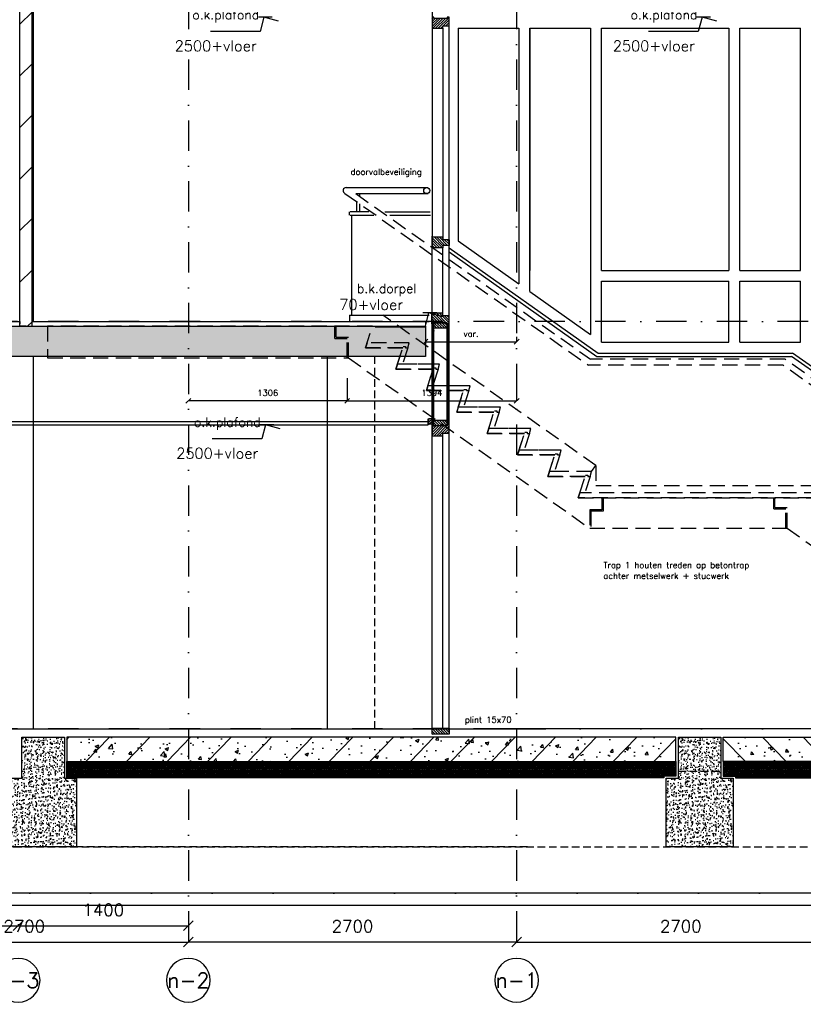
# Model space of a CAD drawing. Extents: x 0 to 317513, y 0 to 193913.
# Tile 16 of 69: x 176732 to 183177, y 90181 to 98276. Entities that reach past the tile are written whole.
import ezdxf
from ezdxf.enums import TextEntityAlignment as Align

# ---------------------------------------------------------------- set-up
doc = ezdxf.new("R2010")
doc.units = 0
doc.header["$LTSCALE"] = 20
doc.header["$MEASUREMENT"] = 0
doc.header["$PDSIZE"] = -1
for name, pattern in [('DASHDOT', [25, 12.5, -6.25, 0, -6.25]), ('DD1', [2.66667, 1.66667, -0.5, 0, -0.5]), ('HIDDEN', [9.375, 6.25, -3.125]), ('HIDDEN2', [4.6875, 3.125, -1.5625])]:
    doc.linetypes.add(name, pattern=pattern)
doc.layers.get('0').update_dxf_attribs({"linetype": 'CONTINUOUS'})
doc.layers.get('DEFPOINTS').update_dxf_attribs({"linetype": 'CONTINUOUS'})
for name, color, linetype in [('A--01A1_ACEER', 1, 'CONTINUOUS'), ('A--A22--_F123-', 9, 'CONTINUOUS'), ('A--A23--_F--3-', 9, 'CONTINUOUS'), ('A--A25--_F--3-', 9, 'CONTINUOUS'), ('A--A31--_F--3-', 9, 'CONTINUOUS'), ('A--A42--_F--3-', 9, 'CONTINUOUS'), ('A--L$7A3-_STRAMIEN', 3, 'CONTINUOUS'), ('A--L13D2_VLOEREN', 2, 'CONTINUOUS'), ('A--L21--_F-23-', 4, 'CONTINUOUS'), ('A--L22--', 3, 'CONTINUOUS'), ('A--L22--_F--3-', 7, 'CONTINUOUS'), ('A--L22D2_BINNENWAND', 2, 'CONTINUOUS'), ('A--L22D3_BINNENWAND', 3, 'CONTINUOUS'), ('A--L22DC1_BINNENWAND', 1, 'HIDDEN2'), ('A--L23--', 7, 'CONTINUOUS'), ('A--L23--_F--3-', 7, 'CONTINUOUS'), ('A--L24A1_TRAPPEN', 1, 'CONTINUOUS'), ('A--L24DC1_TRAPPEN', 1, 'HIDDEN'), ('A--L25--', 7, 'CONTINUOUS'), ('A--L25--_F-23-', 7, 'CONTINUOUS'), ('A--L28DC1_KONSTRUKTIES', 1, 'HIDDEN2'), ('A--L31--', 2, 'CONTINUOUS'), ('A--L31--_F--3-', 7, 'CONTINUOUS'), ('A--L35--', 7, 'CONTINUOUS'), ('A--L35-D2-_PLAFONDS', 2, 'CONTINUOUS'), ('A--L35-D4-_PLAFONDS', 4, 'CONTINUOUS'), ('A--L42--', 7, 'CONTINUOUS'), ('A--L42--_F--3-', 7, 'CONTINUOUS'), ('A--M$1A-_F123-', 1, 'CONTINUOUS'), ('A--M01A1_MAATVOERING', 1, 'CONTINUOUS'), ('A--M01B1_HOOGTE_MAATV', 1, 'CONTINUOUS'), ('A--T$7A-_STRAMIEN', 2, 'CONTINUOUS'), ('A--T01A-25_TEKST', 2, 'CONTINUOUS'), ('A--T01B2_HOOGTE_MAATV', 2, 'CONTINUOUS'), ('A--T01B3_HOOGTE_MAATV', 3, 'CONTINUOUS'), ('HOUTENAFDEKKER', 2, 'CONTINUOUS'), ('LEUNING', 10, 'CONTINUOUS'), ('STRAMIEN', 8, 'DD1'), ('X--LR---_CP', 7, 'CONTINUOUS')]:
    doc.layers.add(name, color=color, linetype=linetype)
doc.styles.add('ALFA-0_25', font='ROMANS')
doc.styles.add('HIEMSTRA', font='romans.shx')
doc.styles.add('HOOGTEXT', font='ROMANS.shx', dxfattribs={"height": 2.5})
doc.dimstyles.get("Standard").update_dxf_attribs({"dimscale": 40, "dimtxt": 2.5, "dimasz": 2, "dimexe": 0.3, "dimexo": 0.3, "dimgap": 2, "dimtad": 1, "dimdec": 0, "dimzin": 0, "dimdsep": 46, "dimtxsty": 'HIEMSTRA', "dimblk1": 'OBLIQUE', "dimblk2": 'OBLIQUE', "dimsah": 1, "dimcen": 0.09, "dimdle": 0.3, "dimclrd": 1, "dimclre": 1, "dimclrt": 3, "dimadec": 0, "dimazin": 0, "dimtfac": 1, "dimtdec": 4, "dimtix": 1, "dimtmove": 2, "dimatfit": 3, "dimldrblk": 'OBLIQUE', "dimfxl": 0, "dimtvp": 625, "dimtolj": 1, "dimtzin": 0, "dimarcsym": 0})
doc.dimstyles.new('STANDARD$0', dxfattribs={"dimscale": 50, "dimtxt": 2.5, "dimasz": 2, "dimexe": 2, "dimexo": 0, "dimgap": 2, "dimtad": 1, "dimdec": 0, "dimzin": 0, "dimdsep": 46, "dimtxsty": 'ALFA-0_25', "dimblk1": 'OBLIQUE', "dimblk2": 'OBLIQUE', "dimsah": 1, "dimcen": -3, "dimdle": 2, "dimclrd": 1, "dimclre": 1, "dimclrt": 2, "dimadec": 0, "dimazin": 0, "dimtfac": 0.666667, "dimtofl": 0, "dimtmove": 2, "dimatfit": 3, "dimldrblk": 'OBLIQUE', "dimfxl": 0, "dimtvp": 0.833333, "dimtolj": 1, "dimtzin": 0, "dimarcsym": 0})
pattern_1 = [(270, (0, 0), (4, -9e-16), [])]

# ---------------------------------------------------------------- blocks, each defined once
blk = doc.blocks.new('*U637')
at = {"layer": 'A--L23--_F--3-', "color": 2, "linetype": 'Continuous'}
blk.add_lwpolyline([(0, 0), (0, 20), (17770, 20), (17770, 0)], dxfattribs=at)
blk = doc.blocks.new('Q020259-')
at = {"layer": 'A--A25--_F--3-'}
h = blk.add_hatch(dxfattribs=at)
h.set_pattern_fill('ALFALINE', color=256, scale=15, style=0, pattern_type=2)
h.set_pattern_definition([(45, (0, 0), (-10.6066, 10.6066), [])])
h.paths.add_polyline_path([(0, 0), (0, 46), (28, 46), (28, 0)])
at = {"layer": 'A--L25--_F-23-', "color": 2, "linetype": 'Continuous'}
blk.add_lwpolyline([(0, 0), (0, 46), (28, 46), (28, 0)], close=True, dxfattribs=at)
at = {"layer": 'X--LR---_CP'}
for p in [(0, 0), (0, 0), (28, 0)]:
    blk.add_point(p, dxfattribs=at)
blk = doc.blocks.new('*U608')
at = {"layer": 'A--L23--_F--3-', "color": 2, "linetype": 'Continuous'}
blk.add_lwpolyline([(0, 0), (0, 20), (3235, 20), (3235, 0)], dxfattribs=at)
blk = doc.blocks.new('_OBLIQUE')
at = {"color": 0, "linetype": 'ByBlock'}
blk.add_line((-0.5, -0.5), (0.5, 0.5), dxfattribs=at)
blk = doc.blocks.new('*D331')
at = {"color": 1, "linetype": 'ByBlock'}
for p, q in [((175419.1, 90838.8), (175419.1, 90826.8)), ((176719.1, 90838.8), (176719.1, 90826.8)), ((175419.1, 90826.8), (176719.1, 90826.8))]:
    blk.add_line(p, q, dxfattribs=at)
at = {"layer": 'DEFPOINTS', "color": 0, "linetype": 'ByBlock'}
for p in [(175419.1, 90826.8), (176719.1, 90826.8), (176719.1, 90826.8)]:
    blk.add_point(p, dxfattribs=at)
at = {"color": 1, "linetype": 'ByBlock', "xscale": 80, "yscale": 80, "zscale": 80, "rotation": 180}
blk.add_blockref('_OBLIQUE', (175419.1, 90826.8), dxfattribs=at)
at = {"color": 1, "linetype": 'ByBlock', "xscale": 80, "yscale": 80, "zscale": 80}
blk.add_blockref('_OBLIQUE', (176719.1, 90826.8), dxfattribs=at)
at = {"color": 3, "linetype": 'ByBlock', "insert": (176069.1, 90956.8), "char_height": 100, "attachment_point": 5, "style": 'HIEMSTRA'}
blk.add_mtext('\\A1;1300', dxfattribs=at)
blk = doc.blocks.new('*D332')
at = {"color": 1, "linetype": 'ByBlock'}
for p, q in [((176719.1, 90838.8), (176719.1, 90826.8)), ((178119.1, 90838.8), (178119.1, 90826.8)), ((176719.1, 90826.8), (178119.1, 90826.8))]:
    blk.add_line(p, q, dxfattribs=at)
at = {"layer": 'DEFPOINTS', "color": 0, "linetype": 'ByBlock'}
for p in [(176719.1, 90826.8), (178119.1, 90826.8), (178119.1, 90826.8)]:
    blk.add_point(p, dxfattribs=at)
at = {"color": 1, "linetype": 'ByBlock', "xscale": 80, "yscale": 80, "zscale": 80, "rotation": 180}
blk.add_blockref('_OBLIQUE', (176719.1, 90826.8), dxfattribs=at)
at = {"color": 1, "linetype": 'ByBlock', "xscale": 80, "yscale": 80, "zscale": 80}
blk.add_blockref('_OBLIQUE', (178119.1, 90826.8), dxfattribs=at)
at = {"color": 3, "linetype": 'ByBlock', "insert": (177419.1, 90956.8), "char_height": 100, "attachment_point": 5, "style": 'HIEMSTRA'}
blk.add_mtext('\\A1;1400', dxfattribs=at)
blk = doc.blocks.new('*D333')
at = {"color": 1, "linetype": 'ByBlock'}
for p, q in [((175419.1, 90705), (175419.1, 90693)), ((175419.1, 90693), (178119.1, 90693)), ((178119.1, 90705), (178119.1, 90693))]:
    blk.add_line(p, q, dxfattribs=at)
at = {"layer": 'DEFPOINTS', "color": 0, "linetype": 'ByBlock'}
for p in [(175419.1, 90693), (178119.1, 90693), (178119.1, 90693)]:
    blk.add_point(p, dxfattribs=at)
at = {"color": 1, "linetype": 'ByBlock', "xscale": 80, "yscale": 80, "zscale": 80, "rotation": 180}
blk.add_blockref('_OBLIQUE', (175419.1, 90693), dxfattribs=at)
at = {"color": 1, "linetype": 'ByBlock', "xscale": 80, "yscale": 80, "zscale": 80}
blk.add_blockref('_OBLIQUE', (178119.1, 90693), dxfattribs=at)
at = {"color": 3, "linetype": 'ByBlock', "insert": (176769.1, 90823), "char_height": 100, "attachment_point": 5, "style": 'HIEMSTRA'}
blk.add_mtext('\\A1;2700', dxfattribs=at)
blk = doc.blocks.new('*D334')
at = {"color": 1, "linetype": 'ByBlock'}
for p, q in [((178119.1, 90705), (178119.1, 90693)), ((180819.1, 90693), (178119.1, 90693)), ((180819.1, 90705), (180819.1, 90693))]:
    blk.add_line(p, q, dxfattribs=at)
at = {"layer": 'DEFPOINTS', "color": 0, "linetype": 'ByBlock'}
for p in [(178119.1, 90693), (178119.1, 90693), (180819.1, 90693)]:
    blk.add_point(p, dxfattribs=at)
at = {"color": 1, "linetype": 'ByBlock', "xscale": 80, "yscale": 80, "zscale": 80, "rotation": 180}
blk.add_blockref('_OBLIQUE', (178119.1, 90693), dxfattribs=at)
at = {"color": 1, "linetype": 'ByBlock', "xscale": 80, "yscale": 80, "zscale": 80}
blk.add_blockref('_OBLIQUE', (180819.1, 90693), dxfattribs=at)
at = {"color": 3, "linetype": 'ByBlock', "insert": (179469.1, 90823), "char_height": 100, "attachment_point": 5, "style": 'HIEMSTRA'}
blk.add_mtext('\\A1;2700', dxfattribs=at)
blk = doc.blocks.new('*D335')
at = {"color": 1, "linetype": 'ByBlock'}
for p, q in [((180819.1, 90705), (180819.1, 90693)), ((180819.1, 90693), (183519.1, 90693)), ((183519.1, 90705), (183519.1, 90693))]:
    blk.add_line(p, q, dxfattribs=at)
at = {"layer": 'DEFPOINTS', "color": 0, "linetype": 'ByBlock'}
for p in [(180819.1, 90693), (183519.1, 90693), (183519.1, 90693)]:
    blk.add_point(p, dxfattribs=at)
at = {"color": 1, "linetype": 'ByBlock', "xscale": 80, "yscale": 80, "zscale": 80, "rotation": 180}
blk.add_blockref('_OBLIQUE', (180819.1, 90693), dxfattribs=at)
at = {"color": 1, "linetype": 'ByBlock', "xscale": 80, "yscale": 80, "zscale": 80}
blk.add_blockref('_OBLIQUE', (183519.1, 90693), dxfattribs=at)
at = {"color": 3, "linetype": 'ByBlock', "insert": (182169.1, 90823), "char_height": 100, "attachment_point": 5, "style": 'HIEMSTRA'}
blk.add_mtext('\\A1;2700', dxfattribs=at)
blk = doc.blocks.new('*U498')
at = {"layer": 'A--A42--_F--3-', "linetype": 'Continuous'}
h = blk.add_hatch(dxfattribs=at)
h.set_pattern_fill('ALFALINE', color=256, scale=4, angle=225, style=0)
h.set_pattern_definition(pattern_1)
h.paths.add_polyline_path([(0, 0), (-7.5, 0), (-7.5, 819.9), (0, 819.9), (7.5, 819.9), (7.5, 0)])
at = {"layer": 'A--L42--_F--3-', "color": 3, "linetype": 'Continuous'}
for points in [[(0, 0), (-7.5, 0), (-7.5, 819.9), (0, 819.9)], [(0, 0), (7.5, 0), (7.5, 819.9), (0, 819.9)]]:
    blk.add_lwpolyline(points, dxfattribs=at)
blk = doc.blocks.new('*U497')
at = {"layer": 'A--A42--_F--3-', "linetype": 'Continuous'}
h = blk.add_hatch(dxfattribs=at)
h.set_pattern_fill('ALFALINE', color=256, scale=4, angle=225, style=0)
h.set_pattern_definition(pattern_1)
h.paths.add_polyline_path([(0, 0), (-7.5, 0), (-7.5, 819.9), (0, 819.9), (7.5, 819.9), (7.5, 0)])
at = {"layer": 'A--L42--_F--3-', "color": 3, "linetype": 'Continuous'}
for points in [[(0, 0), (-7.5, 0), (-7.5, 819.9), (0, 819.9)], [(0, 0), (7.5, 0), (7.5, 819.9), (0, 819.9)]]:
    blk.add_lwpolyline(points, dxfattribs=at)
blk = doc.blocks.new('*U494')
at = {"layer": 'A--A22--_F123-', "linetype": 'Continuous'}
h = blk.add_hatch(dxfattribs=at)
h.set_pattern_fill('ALFALINE', color=256, scale=300, style=0)
h.set_pattern_definition([(45, (-176784.1, -95755.9), (-212.13203, 212.13203), [])])
h.paths.add_polyline_path([(0, 0), (-50, 0), (-50, 3250), (0, 3250), (50, 3250), (50, 0)])
at = {"layer": 'A--L22--_F--3-', "color": 4, "linetype": 'Continuous'}
for points in [[(0, 0), (-50, 0), (-50, 3250), (0, 3250)], [(0, 0), (50, 0), (50, 3250), (0, 3250)]]:
    blk.add_lwpolyline(points, dxfattribs=at)
blk = doc.blocks.new('*D394')
at = {"color": 1, "linetype": 'ByBlock'}
for p, q in [((180069.1, 95668.3), (180069.1, 95628.8)), ((180069.1, 95628.8), (180819.1, 95628.8)), ((180819.1, 95668.3), (180819.1, 95628.8))]:
    blk.add_line(p, q, dxfattribs=at)
at = {"layer": 'DEFPOINTS', "color": 0, "linetype": 'ByBlock'}
for p in [(180069.1, 95668.3), (180819.1, 95668.3), (180819.1, 95628.8)]:
    blk.add_point(p, dxfattribs=at)
at = {"color": 1, "linetype": 'ByBlock', "xscale": 40, "yscale": 40, "zscale": 40, "rotation": 180}
blk.add_blockref('_OBLIQUE', (180069.1, 95628.8), dxfattribs=at)
at = {"color": 1, "linetype": 'ByBlock', "xscale": 40, "yscale": 40, "zscale": 40}
blk.add_blockref('_OBLIQUE', (180819.1, 95628.8), dxfattribs=at)
at = {"color": 2, "linetype": 'ByBlock', "insert": (180444.1, 95693.8), "char_height": 50, "attachment_point": 5, "style": 'ALFA-0_25'}
blk.add_mtext('\\A1;var.', dxfattribs=at)
blk = doc.blocks.new('*D396')
at = {"color": 1, "linetype": 'ByBlock'}
for p, q in [((179424.9, 95328.5), (179424.9, 95142.9)), ((180819.1, 95328.5), (180819.1, 95142.9)), ((179424.9, 95142.9), (180819.1, 95142.9))]:
    blk.add_line(p, q, dxfattribs=at)
at = {"layer": 'DEFPOINTS', "color": 0, "linetype": 'ByBlock'}
for p in [(179424.9, 95328.5), (180819.1, 95328.5), (180819.1, 95142.9)]:
    blk.add_point(p, dxfattribs=at)
at = {"color": 1, "linetype": 'ByBlock', "xscale": 40, "yscale": 40, "zscale": 40, "rotation": 180}
blk.add_blockref('_OBLIQUE', (179424.9, 95142.9), dxfattribs=at)
at = {"color": 1, "linetype": 'ByBlock', "xscale": 40, "yscale": 40, "zscale": 40}
blk.add_blockref('_OBLIQUE', (180819.1, 95142.9), dxfattribs=at)
at = {"color": 2, "linetype": 'ByBlock', "insert": (180122, 95207.9), "char_height": 50, "attachment_point": 5, "style": 'ALFA-0_25'}
blk.add_mtext('\\A1;1394', dxfattribs=at)
blk = doc.blocks.new('*D397')
at = {"color": 1, "linetype": 'ByBlock'}
blk.add_line((179424.9, 95142.9), (178119.1, 95142.9), dxfattribs=at)
at = {"layer": 'DEFPOINTS', "color": 0, "linetype": 'ByBlock'}
for p in [(178119.1, 95142.9), (178119.1, 95142.9), (179424.9, 95142.9)]:
    blk.add_point(p, dxfattribs=at)
at = {"color": 1, "linetype": 'ByBlock', "xscale": 40, "yscale": 40, "zscale": 40, "rotation": 180}
blk.add_blockref('_OBLIQUE', (178119.1, 95142.9), dxfattribs=at)
at = {"color": 1, "linetype": 'ByBlock', "xscale": 40, "yscale": 40, "zscale": 40}
blk.add_blockref('_OBLIQUE', (179424.9, 95142.9), dxfattribs=at)
at = {"color": 2, "linetype": 'ByBlock', "insert": (178772, 95207.9), "char_height": 50, "attachment_point": 5, "style": 'ALFA-0_25'}
blk.add_mtext('\\A1;1306', dxfattribs=at)
blk = doc.blocks.new('HOOGTEP')
at = {"layer": 'A--M01A1_MAATVOERING'}
for p, q in [((0, 0), (0.62, 2.33)), ((0.62, 2.33), (8.79, 2.33)), ((-2.41, 0.65), (0, 0))]:
    blk.add_line(p, q, dxfattribs=at)
at = {"layer": 'A--M01B1_HOOGTE_MAATV'}
blk.add_line((-1.38, 0), (0.91, 0), dxfattribs=at)
at = {"layer": 'A--T01B2_HOOGTE_MAATV', "style": 'HOOGTEXT', "flags": 4}
blk.add_attdef('TEKST', (1.84, -0.67), '', height=1.5, dxfattribs=at)
at = {"layer": 'A--T01B3_HOOGTE_MAATV', "style": 'HOOGTEXT', "flags": 4}
blk.add_attdef('HOOGTE', (1.67, 3.82), '', height=1.75, dxfattribs=at)

msp = doc.modelspace()

# ---------------------------------------------------------------- hatches: boundary and pattern name
at = {"layer": 'A--A23--_F--3-'}
h = msp.add_hatch(dxfattribs=at)
h.set_pattern_fill('ALFABET', color=256, scale=20, angle=1, style=0, pattern_type=2)
h.set_pattern_definition([(134, (239501.89, 1e-11), (86.32078, 83.359), []), (129, (239501.89, 1e-11), (-143.64922, -10.04493), [15, -165]), (184, (239501.9, 1e-11), (30.37155, 149.9312), [12, -132]), (78.5486, (239489.92, -0.84), (-113.27778, 139.88618), [12.74804, -140.22842]), (132.8158, (239502.59, 40), (-213.99344, -29.37358), [22.5, -247.5]), (82.3644, (239484.76, 37.55), (-183.50393, 198.05632), [19.12206, -210.3426]), (187.8158, (239502.6, 40), (-183.50378, 198.05647), [18, -198]), (158, (239482.42, 30.34), (-120.76856, -78.42802), [15, -165]), (213, (239482.42, 30.34), (-46.12453, 145.8572), [12, -132]), (107.5486, (239472.36, 23.81), (-166.89315, 67.42906), [12.74804, -140.22842]), (141.5, (239501.893, 1e-11), (-1.26964, 66.611074), [0, -130.4, 0, -134, 0, -132.5]), (171.5, (239501.89, 1e-11), (-51.229207, 79.788568), [0, -76.4, 0, -127.4, 0, -50.5]), (211.5, (239546.486, -0.78), (-106.826954, -2.64699), [0, -50, 0, -156, 0, -207]), (221.5, (239566.48, -1.13), (-116.270055, 22.05355), [0, -65, 0, -103.6, 0, -147]), (221.5, (239566.48, -1.13), (-116.270055, 22.05355), [0, -65, 0, -103.6, 0, -147])])
h.paths.add_polyline_path([(180069.1, 95505.9), (158914.21, 95505.9), (158914.26, 95755.9), (180069.1, 95755.9)])
h = msp.add_hatch(dxfattribs=at)
h.set_pattern_fill('AR-CONC', color=256, scale=10, style=0, pattern_type=2)
h.set_pattern_definition([(50, (1505, 0), (71.726018, -6.275213), [7.5, -82.5]), (355, (1505, 0), (-13.875133, 75.219213), [6, -66]), (100.4514, (1510.98, -0.52), (57.850938, 68.943954), [6.37402, -70.11421]), (46.1842, (1505, 20), (106.724105, -16.5519), [11.25, -123.75]), (96.6356, (1513.89, 18.62), (93.46627, 97.411787), [9.56103, -105.1713]), (351.1842, (1505, 20), (93.466195, 97.41186), [9, -99]), (21, (1515, 15), (59.690705, -40.261889), [7.5, -82.5]), (326, (1515, 15), (24.331533, 72.515005), [6, -66]), (71.4514, (1519.974, 11.645), (84.022263, 32.25305), [6.37402, -70.11421]), (37.5, (1505, 0), (1.2159855, 33.2893854), [0, -65.2, 0, -67, 0, -66.25]), (7.5, (1505, 0), (26.306954, 39.441171), [0, -38.2, 0, -63.7, 0, -25.25]), (327.5, (1482.7, 0), (53.3822436, -2.255487), [0, -25, 0, -78, 0, -103.5]), (317.5, (1472.7, 0), (58.318617, 10.010498), [0, -32.5, 0, -51.8, 0, -73.5])])
h.paths.add_polyline_path([(176749.1, 92375.9), (177099.1, 92375.9), (177099.1, 92040.9), (177199.1, 92040.9), (177199.1, 91475.9), (176649.1, 91475.9), (176649.1, 92040.9), (176749.1, 92040.9)])
h = msp.add_hatch(dxfattribs=at)
h.set_pattern_fill('ALFABET', color=256, scale=40, angle=1, style=0, pattern_type=2)
h.set_pattern_definition([(46, (159180.76, 93821.48), (-172.6416, 166.718), []), (51, (159180.76, 93821.48), (287.2984, -20.0899), [30, -330]), (356, (159180.76, 93821.48), (-60.743, 299.8624), [24, -264]), (101.4514, (159204.7, 93819.8), (226.5556, 279.7724), [25.496, -280.457]), (47.1842, (159179.36, 93901.46), (427.987, -58.747), [45, -495]), (97.6356, (159215.03, 93896.57), (367.008, 396.113), [38.244, -420.685]), (352.1842, (159179.36, 93901.46), (367.0076, 396.113), [36, -396]), (22, (159219.7, 93882.17), (241.5371, -156.856), [30, -330]), (327, (159219.7, 93882.17), (92.249, 291.7144), [24, -264]), (72.4514, (159239.83, 93869.1), (333.7863, 134.858), [25.496, -280.457]), (38.5, (159180.76, 93821.48), (2.5393, 133.22215), [0, -260.8, 0, -268, 0, -265]), (8.5, (159180.76, 93821.48), (102.4584, 159.5771), [0, -152.8, 0, -254.8, 0, -101]), (328.5, (159091.57, 93819.92), (213.6539, -5.294), [0, -100, 0, -312, 0, -414]), (318.5, (159051.58, 93819.22), (232.5401, 44.1071), [0, -130, 0, -207.2, 0, -294]), (318.5, (159051.58, 93819.22), (232.5401, 44.1071), [0, -130, 0, -207.2, 0, -294])])
h.paths.add_polyline_path([(177119.1, 92175.9), (182129.1, 92175.9), (182129.1, 92375.9), (177119.1, 92375.9)])
h = msp.add_hatch(dxfattribs=at)
h.set_pattern_fill('AR-CONC', color=256, scale=10, style=0, pattern_type=2)
h.set_pattern_definition([(50, (6905, 0), (71.726018, -6.275213), [7.5, -82.5]), (355, (6905, 0), (-13.875133, 75.219213), [6, -66]), (100.4514, (6910.98, -0.52), (57.850938, 68.943954), [6.37402, -70.11421]), (46.1842, (6905, 20), (106.724105, -16.5519), [11.25, -123.75]), (96.6356, (6913.89, 18.62), (93.46627, 97.411787), [9.56103, -105.1713]), (351.1842, (6905, 20), (93.466195, 97.41186), [9, -99]), (21, (6915, 15), (59.690705, -40.261889), [7.5, -82.5]), (326, (6915, 15), (24.331533, 72.515005), [6, -66]), (71.4514, (6919.974, 11.645), (84.022263, 32.25305), [6.37402, -70.11421]), (37.5, (6905, 0), (1.2159855, 33.2893854), [0, -65.2, 0, -67, 0, -66.25]), (7.5, (6905, 0), (26.306954, 39.441171), [0, -38.2, 0, -63.7, 0, -25.25]), (327.5, (6882.7, 0), (53.3822436, -2.255487), [0, -25, 0, -78, 0, -103.5]), (317.5, (6872.7, 0), (58.318617, 10.010498), [0, -32.5, 0, -51.8, 0, -73.5])])
h.paths.add_polyline_path([(182149.1, 92375.9), (182499.1, 92375.9), (182499.1, 92040.9), (182599.1, 92040.9), (182599.1, 91475.9), (182049.1, 91475.9), (182049.1, 92040.9), (182149.1, 92040.9)])
h = msp.add_hatch(dxfattribs=at)
h.set_pattern_fill('ALFABET', color=256, scale=40, angle=1, style=0, pattern_type=2)
h.set_pattern_definition([(134, (205467.43, 93821.48), (172.6416, 166.718), []), (129, (205467.43, 93821.48), (-287.2984, -20.0899), [30, -330]), (184, (205467.43, 93821.48), (60.743, 299.8624), [24, -264]), (78.5486, (205443.5, 93819.8), (-226.5556, 279.7724), [25.496, -280.457]), (132.8158, (205468.83, 93901.46), (-427.987, -58.747), [45, -495]), (82.3644, (205433.16, 93896.57), (-367.008, 396.113), [38.244, -420.685]), (187.8158, (205468.83, 93901.46), (-367.0076, 396.113), [36, -396]), (158, (205428.49, 93882.17), (-241.5371, -156.856), [30, -330]), (213, (205428.5, 93882.17), (-92.249, 291.7144), [24, -264]), (107.5486, (205408.36, 93869.1), (-333.7863, 134.858), [25.496, -280.457]), (141.5, (205467.43, 93821.48), (-2.5393, 133.22215), [0, -260.8, 0, -268, 0, -265]), (171.5, (205467.43, 93821.48), (-102.4584, 159.5771), [0, -152.8, 0, -254.8, 0, -101]), (211.5, (205556.62, 93819.92), (-213.6539, -5.294), [0, -100, 0, -312, 0, -414]), (221.5, (205596.61, 93819.22), (-232.5401, 44.1071), [0, -130, 0, -207.2, 0, -294]), (221.5, (205596.61, 93819.22), (-232.5401, 44.1071), [0, -130, 0, -207.2, 0, -294])])
h.paths.add_polyline_path([(187529.1, 92175.9), (182519.1, 92175.9), (182519.1, 92375.9), (187529.1, 92375.9)])
h = msp.add_hatch(dxfattribs=at)
h.set_pattern_fill('ALFAKRS', color=256, scale=10, style=0, pattern_type=2)
h.set_pattern_definition([(45, (112708.517, 10), (-7.0710678, 7.0710678), []), (135, (112708.517, 10), (-7.0710678, -7.0710678), [])])
h.paths.add_polyline_path([(182029.1, 92043.9), (177119.1, 92043.9), (177119.1, 92175.9), (182129.1, 92175.9), (182129.1, 92055.9), (182029.1, 92055.9)])
h = msp.add_hatch(dxfattribs=at)
h.set_pattern_fill('ALFAKRS', color=256, scale=10, style=0, pattern_type=2)
h.set_pattern_definition([(135, (251939.675, 10), (7.0710678, 7.0710678), []), (45, (251939.675, 10), (7.0710678, -7.0710678), [])])
h.paths.add_polyline_path([(182619.1, 92043.9), (187529.1, 92043.9), (187529.1, 92175.9), (182519.1, 92175.9), (182519.1, 92055.9), (182619.1, 92055.9)])
at = {"layer": 'A--A25--_F--3-'}
h = msp.add_hatch(dxfattribs=at)
h.set_pattern_fill('ALFALINE', color=256, scale=15, angle=-90, style=0, pattern_type=2)
h.set_pattern_definition([(315, (180139.096, 95784.807), (10.6066, 10.6066), [])])
h.paths.add_polyline_path([(180139.1, 95784.81), (180248.1, 95784.81), (180248.1, 95738.81), (180139.1, 95738.81)])
h = msp.add_hatch(dxfattribs=at)
h.set_pattern_fill('ALFALINE', color=256, scale=15, angle=-90, style=0, pattern_type=2)
h.set_pattern_definition([(315, (180139.096, 94982.898), (10.6066, 10.6066), [])])
h.paths.add_polyline_path([(180139.1, 94982.9), (180248.1, 94982.9), (180248.1, 94936.9), (180139.1, 94936.9)])
at = {"layer": 'A--A31--_F--3-'}
h = msp.add_hatch(dxfattribs=at)
h.set_pattern_fill('ALFALINE', color=256, scale=15, style=0, pattern_type=2)
h.set_pattern_definition([(45, (180124.096, 98495.898), (-10.6066, 10.6066), [])])
h.paths.add_polyline_path([(180260.98, 98226.9), (180263.1, 98229.02), (180263.1, 98286.9), (180263.1, 98295.9), (180248.1, 98295.9), (180248.1, 98286.9), (180139.1, 98286.9), (180139.1, 98295.9), (180124.1, 98295.9), (180124.1, 98222.9), (180124.1, 98206.9), (180125.1, 98205.9), (180211.1, 98205.9), (180212.1, 98206.9), (180212.1, 98214.9), (180212.1, 98226.2), (180212.8, 98226.9)])
h = msp.add_hatch(dxfattribs=at)
h.set_pattern_fill('ALFALINE', color=256, scale=15, style=0, pattern_type=2)
h.set_pattern_definition([(315, (180124.096, 97862.898), (-10.6066, -10.6066), [])])
h.paths.add_polyline_path([(180260.98, 96468.78), (180263.1, 96466.66), (180263.1, 96420.78), (180254.19, 96420.78), (180247.7, 96420.78), (180230.94, 96420.78), (180212.1, 96420.78), (180212.1, 96399.78), (180124.1, 96399.78), (180124.1, 96472.78), (180124.1, 96488.78), (180125.1, 96489.78), (180211.1, 96489.78), (180212.1, 96488.78), (180212.1, 96480.78), (180212.1, 96469.48), (180212.8, 96468.78)])
h = msp.add_hatch(dxfattribs=at)
h.set_pattern_fill('ALFALINE', color=256, scale=15, style=0, pattern_type=2)
h.set_pattern_definition([(315, (180122.19, 95775.807), (-10.6066, -10.6066), [])])
h.paths.add_polyline_path([(180259.07, 95844.81), (180261.19, 95842.69), (180261.19, 95784.81), (180261.19, 95775.81), (180246.19, 95775.81), (180246.19, 95784.81), (180137.19, 95784.81), (180137.19, 95775.81), (180122.19, 95775.81), (180122.19, 95848.81), (180122.19, 95864.81), (180123.19, 95865.81), (180209.19, 95865.81), (180210.19, 95864.81), (180210.19, 95856.81), (180210.19, 95845.51), (180210.89, 95844.81)])
h = msp.add_hatch(dxfattribs=at)
h.set_pattern_fill('ALFALINE', color=256, scale=15, style=0, pattern_type=2)
h.set_pattern_definition([(45, (180124.096, 94945.898), (-10.6066, 10.6066), [])])
h.paths.add_polyline_path([(180260.98, 94876.9), (180263.1, 94879.02), (180263.1, 94936.9), (180263.1, 94945.9), (180248.1, 94945.9), (180248.1, 94936.9), (180139.1, 94936.9), (180139.1, 94945.9), (180124.1, 94945.9), (180124.1, 94872.9), (180124.1, 94856.9), (180125.1, 94855.9), (180211.1, 94855.9), (180212.1, 94856.9), (180212.1, 94864.9), (180212.1, 94876.2), (180212.8, 94876.9)])
h = msp.add_hatch(dxfattribs=at)
h.set_pattern_fill('ALFALINE', color=256, scale=15, style=0, pattern_type=2)
h.set_pattern_definition([(135, (211789.483, 93811.477), (10.606602, 10.606602), [])])
h.paths.add_polyline_path([(180124.1, 92400.9), (180124.1, 92450.9), (180263.1, 92450.9), (180263.1, 92400.9)])

# ---------------------------------------------------------------- linework, layer by layer
for p, q in [((180124.1, 94942.69), (180124.1, 95034.62)), ((180139.1, 94942.69), (180139.1, 95034.62)), ((180248.1, 94943.78), (180248.1, 95030.25)), ((180263.1, 94943.78), (180263.1, 95030.25))]:
    msp.add_line(p, q)
at = {"layer": 'A--01A1_ACEER'}
for p, q in [((180124.1, 98405.9), (180124.1, 96399.78)), ((180212.1, 98205.9), (180212.1, 96488.78)), ((180261.19, 98246.81), (180261.19, 95785.81)), ((180124.1, 95064.02), (180124.1, 96495.91)), ((180212.1, 95834.81), (180212.1, 96406.91)), ((179444.54, 95845.9), (180101.01, 95845.9)), ((179444.54, 95845.9), (179444.54, 95795.9)), ((179444.54, 95795.9), (180101.01, 95795.9)), ((180124.1, 92445.9), (180124.1, 94945.9)), ((180263.1, 92425.9), (180263.1, 94945.9)), ((180212.1, 92445.9), (180212.1, 94856.9))]:
    msp.add_line(p, q, dxfattribs=at)
msp.add_circle((180079.69, 96870.98), 25, dxfattribs=at)
at = {"layer": 'A--L$7A3-_STRAMIEN', "linetype": 'Continuous', "extrusion": (0, 0, -1)}
for centre in [(176719.1, 90378.29), (178119.1, 90378.29), (180819.1, 90378.29)]:
    msp.add_ellipse(centre, major_axis=(-127.28, 127.28), ratio=1, dxfattribs=at)
at = {"layer": 'A--L13D2_VLOEREN'}
for p, q in [((174807.28, 94945.9), (180091.87, 94945.9)), ((174807.28, 92445.9), (181058.85, 92445.9)), ((220880.98, 92445.9), (180579.34, 92445.9))]:
    msp.add_line(p, q, dxfattribs=at)
at = {"layer": 'A--L21--_F-23-', "linetype": 'Continuous'}
for points in [[(180069.1, 95505.9), (158914.21, 95505.9), (158914.26, 95755.9), (180069.1, 95755.9)], [(176749.1, 92375.9), (177099.1, 92375.9), (177099.1, 92040.9), (177199.1, 92040.9), (177199.1, 91475.9), (176649.1, 91475.9), (176649.1, 92040.9), (176749.1, 92040.9), (176749.1, 92375.9)], [(177119.1, 92175.9), (182129.1, 92175.9), (182129.1, 92375.9), (177119.1, 92375.9)], [(182149.1, 92375.9), (182499.1, 92375.9), (182499.1, 92040.9), (182599.1, 92040.9), (182599.1, 91475.9), (182049.1, 91475.9), (182049.1, 92040.9), (182149.1, 92040.9), (182149.1, 92375.9)], [(187529.1, 92175.9), (182519.1, 92175.9), (182519.1, 92375.9), (187529.1, 92375.9)]]:
    msp.add_lwpolyline(points, close=True, dxfattribs=at)
at = {"layer": 'A--L22D2_BINNENWAND'}
for p, q in [((176844.1, 95795.9), (176844.1, 98652.62)), ((180338.1, 98205.9), (180837.21, 98205.9)), ((180338.1, 98205.9), (180338.1, 96457.02)), ((180837.21, 98205.9), (180837.21, 96105.01)), ((180927.21, 98205.9), (180927.21, 96215.42)), ((180927.21, 96041.53), (180927.21, 98205.9)), ((180927.21, 98205.9), (181427.21, 98205.9)), ((181427.21, 98205.9), (181427.21, 95688.89)), ((181517.21, 96215.42), (181517.21, 98205.9)), ((181517.21, 98205.9), (182564.38, 98205.9)), ((182564.38, 98205.9), (182564.38, 96215.42)), ((182654.38, 96215.42), (182654.38, 98205.9)), ((182654.38, 96215.42), (182654.38, 98205.9)), ((182654.38, 98205.9), (183154.38, 98205.9)), ((183154.38, 96215.42), (183154.38, 98205.9)), ((181517.21, 96215.42), (182564.38, 96215.42)), ((182654.38, 96215.42), (183154.38, 96215.42)), ((181517.21, 95625.42), (181517.21, 96125.42)), ((182564.38, 95625.42), (182564.38, 96125.42)), ((182654.38, 95625.42), (182654.38, 96125.42)), ((183154.38, 95625.42), (183154.38, 96125.42))]:
    msp.add_line(p, q, dxfattribs=at)
at = {"layer": 'A--L22D3_BINNENWAND'}
for p, q in [((176844.1, 92445.9), (176844.1, 95505.9)), ((179260.1, 95505.9), (179260.1, 92445.9))]:
    msp.add_line(p, q, dxfattribs=at)
at = {"layer": 'A--L22DC1_BINNENWAND'}
msp.add_line((179653.1, 92445.9), (179653.1, 95505.9), dxfattribs=at)
at = {"layer": 'A--L23--'}
for points in [[(182029.1, 92043.9), (177119.1, 92043.9), (177119.1, 92175.9), (182129.1, 92175.9), (182129.1, 92055.9), (182029.1, 92055.9), (182029.1, 92043.9)], [(182619.1, 92043.9), (187529.1, 92043.9), (187529.1, 92175.9), (182519.1, 92175.9), (182519.1, 92055.9), (182619.1, 92055.9), (182619.1, 92043.9)]]:
    msp.add_lwpolyline(points, close=True, dxfattribs=at)
at = {"layer": 'A--L24A1_TRAPPEN'}
for p, q in [((179418.2, 96895.98), (180092.3, 96895.98)), ((179496.85, 96845.98), (180092.3, 96845.98))]:
    msp.add_line(p, q, dxfattribs=at)
msp.add_arc((179417.06, 96870.99), 25.01, 87.384396, 246.941504, dxfattribs=at)
at = {"layer": 'A--L24DC1_TRAPPEN'}
for p, q in [((179407.26, 96847.98), (181410.1, 95435.42)), ((179496.85, 96845.98), (181425.96, 95485.42)), ((181470.3, 94610.77), (179719.04, 95845.9)), ((179324.9, 95655.98), (179324.9, 95755.98)), ((179334.9, 95665.98), (179334.9, 95755.98)), ((179324.9, 95655.98), (179424.9, 95655.98)), ((179334.9, 95665.98), (179434.9, 95665.98)), ((179424.9, 95495.9), (179424.9, 95655.98)), ((179434.9, 95495.9), (179434.9, 95665.98)), ((183025.52, 95485.42), (181425.96, 95485.42)), ((185025.52, 94074.86), (183025.52, 95485.42)), ((180130.61, 95443.34), (179880.61, 95443.34)), ((183009.66, 95435.42), (181410.1, 95435.42)), ((185009.66, 94024.86), (183009.66, 95435.42)), ((180380.61, 95267.02), (180130.61, 95267.02)), ((180630.61, 95090.7), (180380.61, 95090.7)), ((180630.61, 95090.7), (180380.61, 95090.7)), ((180880.61, 94914.38), (180630.61, 94914.38)), ((180880.61, 94914.38), (180630.61, 94914.38)), ((181130.61, 94738.06), (180880.61, 94738.06)), ((181130.61, 94738.06), (180880.61, 94738.06)), ((181435.72, 94561.74), (181470.3, 94610.77)), ((181470.3, 94610.77), (181470.3, 94445.42)), ((181470.3, 94445.42), (183328.13, 94445.42)), ((182650.55, 94385.42), (182470.11, 94385.42)), ((182933.99, 94255.5), (182933.99, 94345.5)), ((182943.99, 94265.5), (182943.99, 94345.42)), ((182933.99, 94255.5), (183033.99, 94255.5)), ((182943.99, 94265.5), (183043.99, 94265.5)), ((183033.99, 94095.42), (183033.99, 94255.5)), ((183043.99, 94095.42), (183043.99, 94265.5))]:
    msp.add_line(p, q, dxfattribs=at)
for points in [[(183256.22, 94345.42), (181326.39, 94345.42), (181339.2, 94385.42), (181339.2, 94385.42), (181339.2, 94385.42), (181382.84, 94521.74), (181076.4, 94521.74), (181132.84, 94698.06), (180826.4, 94698.06), (180882.84, 94874.38), (180576.4, 94874.38), (180632.84, 95050.7), (180326.4, 95050.7), (180382.84, 95227.02), (180076.4, 95227.02), (180132.84, 95403.34), (179826.4, 95403.34), (179882.84, 95579.66), (179574.9, 95579.66), (179632.84, 95755.98), (176960.33, 95755.98), (176960.23, 95495.9), (179434.9, 95495.9), (181420.61, 94095.42), (183043.99, 94095.42), (185043.99, 92684.86)], [(179905.47, 95579.66), (179924.97, 95579.66), (179935.72, 95619.66), (179589.2, 95619.66), (179576.4, 95579.66), (179882.84, 95579.66)], [(180155.47, 95403.34), (180174.97, 95403.34), (180185.72, 95443.34), (179839.2, 95443.34), (179826.4, 95403.34), (180132.84, 95403.34)], [(180405.47, 95227.02), (180424.97, 95227.02), (180435.72, 95267.02), (180089.2, 95267.02), (180076.4, 95227.02), (180382.84, 95227.02)], [(180655.47, 95050.7), (180674.97, 95050.7), (180685.72, 95090.7), (180339.2, 95090.7), (180326.4, 95050.7), (180632.84, 95050.7)], [(180905.47, 94874.38), (180924.97, 94874.38), (180935.72, 94914.38), (180589.2, 94914.38), (180576.4, 94874.38), (180882.84, 94874.38)], [(181155.47, 94698.06), (181174.97, 94698.06), (181185.72, 94738.06), (180839.2, 94738.06), (180826.4, 94698.06), (181132.84, 94698.06)], [(181405.47, 94521.74), (181424.97, 94521.74), (181435.72, 94561.74), (181089.2, 94561.74), (181076.4, 94521.74), (181382.84, 94521.74)], [(183278.85, 94345.42), (183298.35, 94345.42), (183309.1, 94385.42), (181339.2, 94385.42), (181326.39, 94345.42), (183256.22, 94345.42)], [(181520.61, 94345.42), (181520.61, 94245.42), (181420.61, 94245.42), (181420.61, 94095.42)], [(181530.61, 94345.42), (181530.61, 94235.42), (181430.61, 94235.42), (181430.61, 94095.42)]]:
    msp.add_lwpolyline(points, dxfattribs=at)
for points in [[(179839.2, 95443.34), (179886.05, 95589.66), (179905.47, 95589.66), (179905.47, 95579.66), (179924.97, 95579.66), (179880.61, 95443.34)], [(180089.2, 95267.02), (180136.05, 95413.34), (180155.47, 95413.34), (180155.47, 95403.34), (180174.97, 95403.34), (180130.61, 95267.02)], [(180339.2, 95090.7), (180386.05, 95237.02), (180405.47, 95237.02), (180405.47, 95227.02), (180424.97, 95227.02), (180380.61, 95090.7)], [(180589.2, 94914.38), (180636.05, 95060.7), (180655.47, 95060.7), (180655.47, 95050.7), (180674.97, 95050.7), (180630.61, 94914.38)], [(180839.2, 94738.06), (180886.05, 94884.38), (180905.47, 94884.38), (180905.47, 94874.38), (180924.97, 94874.38), (180880.61, 94738.06)], [(181089.2, 94561.74), (181136.05, 94708.06), (181155.47, 94708.06), (181155.47, 94698.06), (181174.97, 94698.06), (181130.61, 94561.74)], [(181339.2, 94385.42), (181386.05, 94531.74), (181405.47, 94531.74), (181405.47, 94521.74), (181424.97, 94521.74), (181380.61, 94385.42)]]:
    msp.add_lwpolyline(points, close=True, dxfattribs=at)
at = {"layer": 'A--L25--_F-23-', "color": 2, "linetype": 'Continuous'}
for points in [[(180139.1, 95784.81), (180248.1, 95784.81), (180248.1, 95738.81), (180139.1, 95738.81)], [(180139.1, 94982.9), (180248.1, 94982.9), (180248.1, 94936.9), (180139.1, 94936.9)]]:
    msp.add_lwpolyline(points, close=True, dxfattribs=at)
at = {"layer": 'A--L28DC1_KONSTRUKTIES'}
for p, q in [((182678.85, 92095.9), (177388.86, 92095.9)), ((180908.85, 91475.9), (159389.26, 91475.9)), ((159429.26, 91475.9), (220470.17, 91475.9))]:
    msp.add_line(p, q, dxfattribs=at)
at = {"layer": 'A--L31--'}
msp.add_lwpolyline([(170944.26, 90995.9), (220669.1, 90995.9), (220669.1, 91095.9), (170944.26, 91095.9)], dxfattribs=at)
at = {"layer": 'A--L31--_F--3-', "color": 2, "linetype": 'Continuous'}
for points in [[(180260.98, 98226.9), (180263.1, 98229.02), (180263.1, 98286.9), (180263.1, 98295.9), (180248.1, 98295.9), (180248.1, 98295.9), (180248.1, 98286.9), (180139.1, 98286.9), (180139.1, 98295.9), (180124.1, 98295.9), (180124.1, 98222.9), (180124.1, 98206.9), (180125.1, 98205.9), (180211.1, 98205.9), (180212.1, 98206.9), (180212.1, 98214.9), (180212.1, 98226.2), (180212.8, 98226.9)], [(180260.98, 96468.78), (180263.1, 96466.66), (180263.1, 96420.78), (180254.19, 96420.78), (180247.7, 96420.78), (180247.7, 96420.78), (180230.94, 96420.78), (180212.1, 96420.78), (180212.1, 96399.78), (180124.1, 96399.78), (180124.1, 96472.78), (180124.1, 96488.78), (180125.1, 96489.78), (180211.1, 96489.78), (180212.1, 96488.78), (180212.1, 96480.78), (180212.1, 96469.48), (180212.8, 96468.78)], [(180259.07, 95844.81), (180261.19, 95842.69), (180261.19, 95784.81), (180261.19, 95775.81), (180246.19, 95775.81), (180246.19, 95775.81), (180246.19, 95784.81), (180137.19, 95784.81), (180137.19, 95775.81), (180122.19, 95775.81), (180122.19, 95848.81), (180122.19, 95864.81), (180123.19, 95865.81), (180209.19, 95865.81), (180210.19, 95864.81), (180210.19, 95856.81), (180210.19, 95845.51), (180210.89, 95844.81)], [(180260.98, 94876.9), (180263.1, 94879.02), (180263.1, 94936.9), (180263.1, 94945.9), (180248.1, 94945.9), (180248.1, 94945.9), (180248.1, 94936.9), (180139.1, 94936.9), (180139.1, 94945.9), (180124.1, 94945.9), (180124.1, 94872.9), (180124.1, 94856.9), (180125.1, 94855.9), (180211.1, 94855.9), (180212.1, 94856.9), (180212.1, 94864.9), (180212.1, 94876.2), (180212.8, 94876.9)]]:
    msp.add_lwpolyline(points, close=True, dxfattribs=at)
at = {"layer": 'A--L35--', "color": 2, "linetype": 'Continuous'}
msp.add_lwpolyline([(180124.1, 92400.9), (180124.1, 92450.9), (180263.1, 92450.9), (180263.1, 92400.9)], close=True, dxfattribs=at)
at = {"layer": 'A--L35-D2-_PLAFONDS'}
msp.add_lwpolyline([(180091.87, 94970.9), (176651.45, 94970.89), (176651.45, 94945.89), (180091.87, 94945.9)], dxfattribs=at)
at = {"layer": 'A--L35-D4-_PLAFONDS'}
for p, q in [((180091.86, 94943.88), (180091.86, 94993.88)), ((180091.87, 94943.88), (180091.87, 94993.88)), ((180066.86, 94943.88), (180091.86, 94943.88)), ((180066.87, 94943.88), (180091.87, 94943.88))]:
    msp.add_line(p, q, dxfattribs=at)
at = {"layer": 'HOUTENAFDEKKER'}
for p, q in [((179444.54, 96668.37), (179444.54, 96695.98)), ((179604.46, 96695.98), (179449.53, 96695.98)), ((179449.53, 96668.37), (179643.6, 96668.37)), ((179459.54, 96668.37), (179459.54, 95845.9)), ((179734.94, 96695.98), (180106.93, 96695.98)), ((179776.99, 96668.98), (180110.46, 96668.98)), ((180338.1, 96457.02), (180837.21, 96105.01)), ((180263.1, 96399.78), (181488.66, 95535.42)), ((180263.1, 96366.74), (181480.1, 95508.42)), ((181517.21, 96125.42), (182564.38, 96125.42)), ((181517.21, 96125.42), (182564.38, 96125.42)), ((182654.38, 96125.42), (183154.38, 96125.42)), ((180927.21, 96041.53), (181427.21, 95688.89)), ((181517.21, 95625.42), (182564.38, 95625.42)), ((182654.38, 95625.42), (183154.38, 95625.42)), ((181488.66, 95535.42), (183088.23, 95535.42)), ((185049.94, 94151.86), (183088.23, 95535.42)), ((181480.1, 95508.42), (183079.66, 95508.42)), ((185041.38, 94124.86), (183079.66, 95508.42))]:
    msp.add_line(p, q, dxfattribs=at)
at = {"layer": 'LEUNING'}
for p, q in [((179530.48, 96822.26), (179530.48, 96842.87)), ((179505.48, 96695.98), (179505.48, 96778.71)), ((179530.48, 96695.98), (179530.48, 96761.07))]:
    msp.add_line(p, q, dxfattribs=at)
at = {"layer": 'STRAMIEN', "linetype": 'DASHDOT'}
for p, q in [((178119.1, 109950.72), (178119.1, 90560.27)), ((180819.1, 109950.72), (180819.1, 90560.27)), ((232225.64, 95795.9), (154278.59, 95795.9)), ((232225.64, 92445.9), (154613.05, 92445.9)), ((189192.19, 91095.9), (154785, 91095.9))]:
    msp.add_line(p, q, dxfattribs=at)
at = {"layer": 'X--LR---_CP'}
for p in [(180139.1, 95718.9), (180124.1, 94945.9), (180124.1, 94945.9), (180124.1, 94945.9), (180139.1, 94936.9)]:
    msp.add_point(p, dxfattribs=at)

# ---------------------------------------------------------------- block references
ref = msp.add_blockref('HOOGTEP', (178740.41, 98295.9), dxfattribs=dict(xscale=50, yscale=50, zscale=50, rotation=180))
ref.add_attrib('TEKST', 'o.k.plafond', (178152, 98279.45), dxfattribs={"layer": 'A--T01B2_HOOGTE_MAATV', "height": 75, "style": 'HOOGTEXT', "flags": 4})
ref.add_attrib('HOOGTE', '2500+vloer', (178006.78, 98017.42), dxfattribs={"layer": 'A--T01B3_HOOGTE_MAATV', "height": 87.5, "style": 'HOOGTEXT', "flags": 4})
ref = msp.add_blockref('HOOGTEP', (182344.11, 98295.9), dxfattribs=dict(xscale=50, yscale=50, zscale=50, rotation=180))
ref.add_attrib('TEKST', 'o.k.plafond', (181755.69, 98279.45), dxfattribs={"layer": 'A--T01B2_HOOGTE_MAATV', "height": 75, "style": 'HOOGTEXT', "flags": 4})
ref.add_attrib('HOOGTE', '2500+vloer', (181610.48, 98017.42), dxfattribs={"layer": 'A--T01B3_HOOGTE_MAATV', "height": 87.5, "style": 'HOOGTEXT', "flags": 4})
ref = msp.add_blockref('HOOGTEP', (180093.99, 95865.64), dxfattribs=dict(xscale=50, yscale=50, zscale=50, rotation=180))
ref.add_attrib('TEKST', 'b.k.dorpel', (179505.57, 96028.74), dxfattribs={"layer": 'A--T01B2_HOOGTE_MAATV', "height": 75, "style": 'HOOGTEXT', "flags": 4})
ref.add_attrib('HOOGTE', '70+vloer', (179360.36, 95889.8), dxfattribs={"layer": 'A--T01B3_HOOGTE_MAATV', "height": 87.5, "style": 'HOOGTEXT', "flags": 4})
ref = msp.add_blockref('HOOGTEP', (178753.18, 94945.9), dxfattribs=dict(xscale=50, yscale=50, zscale=50, rotation=180))
ref.add_attrib('TEKST', 'o.k.plafond', (178164.76, 94929.45), dxfattribs={"layer": 'A--T01B2_HOOGTE_MAATV', "height": 75, "style": 'HOOGTEXT', "flags": 4})
ref.add_attrib('HOOGTE', '2500+vloer', (178019.55, 94667.42), dxfattribs={"layer": 'A--T01B3_HOOGTE_MAATV', "height": 87.5, "style": 'HOOGTEXT', "flags": 4})
at = {"layer": 'A--L22--'}
msp.add_blockref('*U494', (176784.1, 95755.9), dxfattribs=at)
at = {"layer": 'A--L23--', "color": 2, "linetype": 'Continuous'}
msp.add_blockref('*U637', (158964.11, 95775.9), dxfattribs=at)
at = {"layer": 'A--L23--'}
msp.add_blockref('*U608', (176834.1, 95775.9), dxfattribs=at)
at = {"layer": 'A--L25--'}
for p in [(180096.08, 94950.9), (180096.1, 94950.9)]:
    msp.add_blockref('Q020259-', p, dxfattribs=at)
at = {"layer": 'A--L42--'}
for name, p in [('*U497', (180131.6, 94955.9)), ('*U498', (180255.6, 94955.9))]:
    msp.add_blockref(name, p, dxfattribs=at)

# ---------------------------------------------------------------- texts
at = {"layer": 'A--T$7A-_STRAMIEN', "style": 'ALFA-0_25'}
for s, p in [('n-3', (176719.1, 90378.29)), ('n-2', (178119.1, 90378.29)), ('n-1', (180819.1, 90378.29))]:
    msp.add_text(s, height=125, dxfattribs=at).set_placement(p, align=Align.MIDDLE_CENTER)
at = {"layer": 'A--T01A-25_TEKST', "style": 'HIEMSTRA'}
for s, p in [('doorvalbeveiliging', (179453.46, 97000.46)), ('Trap 1 houten treden op betontrap', (181532.86, 93767.41)), ('achter metselwerk + stucwerk', (181532.86, 93678.19)), ('plint 15x70', (180393.6, 92495.74))]:
    msp.add_text(s, height=50, dxfattribs=at).set_placement(p)

# ---------------------------------------------------------------- dimensions: what is measured, and where the dimension line sits
at = {"layer": 'A--M$1A-_F123-'}
dim = msp.add_linear_dim(base=(180819.1, 95628.79), p1=(180069.1, 95668.27), p2=(180819.1, 95668.27), text='var.', dimstyle='STANDARD$0', override={"dimscale": 20, "dimexe": 0, "dimexo": 0, "dimcen": 0, "dimdle": 0, "dimtfac": 0.75, "dimtvp": 1.5}, dxfattribs=at)
dim.commit()
dim.dimension.update_dxf_attribs({"geometry": '*D394', "text_midpoint": (180444.1, 95693.79)})
for base, p1, p2, dimstyle, override, picture, middle in [((180819.1, 95142.87), (179424.9, 95328.52), (180819.1, 95328.52), 'STANDARD$0', {"dimscale": 20, "dimexe": 0, "dimexo": 0, "dimcen": 0, "dimdle": 0, "dimtfac": 0.75, "dimtvp": 1.5}, '*D396', (180122, 95207.87)), ((178119.1, 95142.87), (179424.9, 95142.87), (178119.1, 95142.87), 'STANDARD$0', {"dimscale": 20, "dimexe": 0, "dimexo": 0, "dimcen": 0, "dimdle": 0, "dimtfac": 0.75, "dimtvp": 1.5}, '*D397', (178772, 95207.87)), ((176719.1, 90826.83), (175419.1, 90826.83), (176719.1, 90826.83), 'Standard', {"dimexe": 0, "dimcen": 0, "dimdle": 0, "dimtfac": 0.75, "dimtvp": 1.5}, '*D331', (176069.1, 90956.83)), ((178119.1, 90826.83), (176719.1, 90826.83), (178119.1, 90826.83), 'Standard', {"dimexe": 0, "dimcen": 0, "dimdle": 0, "dimtfac": 0.75, "dimtvp": 1.5}, '*D332', (177419.1, 90956.83)), ((178119.1, 90692.95), (175419.1, 90692.95), (178119.1, 90692.95), 'Standard', {"dimexe": 0, "dimcen": 0, "dimdle": 0, "dimtfac": 0.75, "dimtvp": 1.5}, '*D333', (176769.1, 90822.95)), ((178119.1, 90692.95), (180819.1, 90692.95), (178119.1, 90692.95), 'Standard', {"dimexe": 0, "dimcen": 0, "dimdle": 0, "dimtfac": 0.75, "dimtvp": 1.5}, '*D334', (179469.1, 90822.95)), ((183519.1, 90692.95), (180819.1, 90692.95), (183519.1, 90692.95), 'Standard', {"dimexe": 0, "dimcen": 0, "dimdle": 0, "dimtfac": 0.75, "dimtvp": 1.5}, '*D335', (182169.1, 90822.95))]:
    dim = msp.add_linear_dim(base=base, p1=p1, p2=p2, dimstyle=dimstyle, override=override, dxfattribs=at)
    dim.commit()
    dim.dimension.update_dxf_attribs({"geometry": picture, "text_midpoint": middle})

doc.saveas('drawing.dxf')
